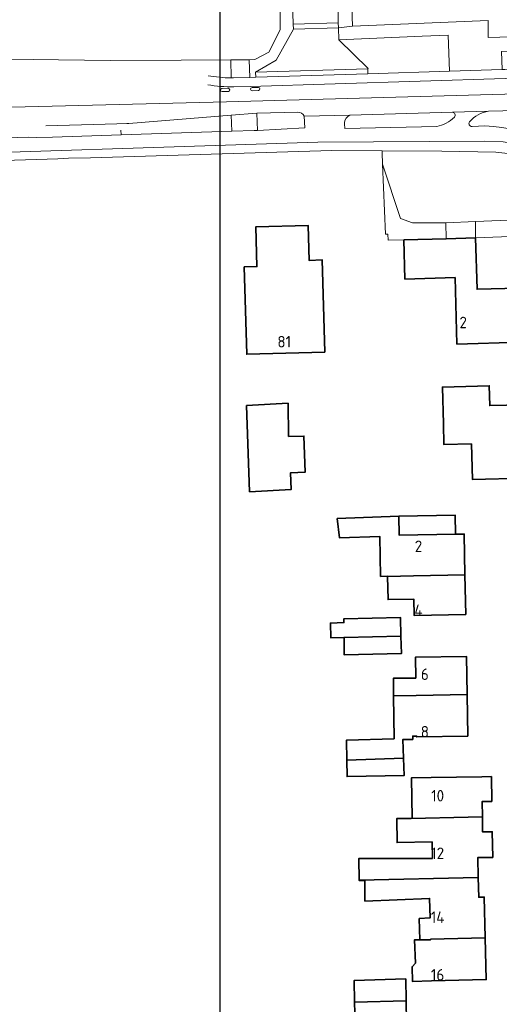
# Model space of a CAD drawing. Header units: metres. Extents: x 246913 to 247715, y 479771 to 480706.
# Tile 9 of 16: x 247185 to 247260, y 480125 to 480279. Entities that reach past the tile are written whole.
import ezdxf
from ezdxf.enums import TextEntityAlignment as Align

# ---------------------------------------------------------------- set-up
doc = ezdxf.new("R2010")
doc.units = ezdxf.units.M
for name, color, linetype, lineweight in [('B-XX-GR-GROENVOORZIENING-GV', 80, 'Continuous', 18), ('B-XX-IE-TERREINAFSCHEIDING_KUNSTMATIG_HEKWERK-G', 20, 'IE-TERREINAFSCHEIDING-KUNSTMATIG', 18), ('B-XX-OG-BEBOUWING-GV', 7, 'Continuous', 35), ('B-XX-OG-BEBOUWING-T18', 10, 'Continuous', 18), ('B-XX-OG-BEBOUWING_LOODS-GV', 7, 'Continuous', 35), ('B-XX-OG-TERREIN_ERF-GV', 7, 'Continuous', 18), ('B-XX-VH-VERHARDING_GESLOTEN-GV', 252, 'Continuous', 18), ('B-XX-VH-VERHARDING_OPEN-GV', 252, 'Continuous', 18), ('N-BH-KL-ET_LS_OV_LICHTMAST-S', 7, 'Continuous', 25)]:
    doc.layers.add(name, color=color, linetype=linetype, lineweight=lineweight)
doc.styles.add('NLCS-ISO-M-T18', font='NLCS-ISO.ttf', dxfattribs={"height": 1.8})
doc.linetypes.add('IE-TERREINAFSCHEIDING-KUNSTMATIG', pattern='A,4,[82,NLCS.SHX,S=0.75,R=90,X=0,Y=0],4,-2', length=10)

msp = doc.modelspace()

# ---------------------------------------------------------------- linework, layer by layer
at = {"layer": 'B-XX-GR-GROENVOORZIENING-GV'}
for points in [[(247239.074, 480271.665), (247239.096, 480270.868), (247251.847, 480271.274), (247251.639, 480276.929), (247247.593, 480276.751), (247234.548, 480276.219), (247239.14, 480271.727)], [(247275.11, 480248.57), (247273.33, 480249.11), (247271.66, 480250.19), (247270.3, 480251.23), (247268.22, 480253.22), (247267.11, 480254.43), (247265.87, 480255.76), (247264.6, 480256.49), (247263.23, 480257.46), (247261.91, 480258.17), (247260.5, 480258.5), (247259.11, 480258.64), (247250.67, 480258.81), (247241.31, 480258.86), (247241.322, 480258.566), (247241.395, 480256.73), (247244.216, 480248.27), (247246.074, 480247.582), (247251.307, 480247.582), (247255.921, 480247.774)], [(247251.307, 480247.582), (247246.074, 480247.582), (247244.216, 480248.27), (247241.395, 480256.73), (247241.83, 480245.8), (247241.841, 480245.8), (247242.21, 480245.8), (247242.239, 480244.886), (247244.706, 480244.913), (247251.359, 480245.105)], [(247255.921, 480247.774), (247251.307, 480247.582), (247251.359, 480245.105), (247255.933, 480245.237)], [(247275.11, 480248.57), (247255.921, 480247.774), (247255.933, 480245.237), (247265.428, 480245.595), (247278.349, 480245.885), (247278.34, 480246.17), (247278.27, 480246.79), (247277.27, 480247.81), (247275.99, 480248.52)]]:
    msp.add_lwpolyline(points, close=True, dxfattribs=at)
for points in [[(247217.685, 480270.255), (247217.647, 480273.064), (247209.866, 480273.039), (247198.824, 480272.948), (247190.681, 480273.056), (247170.97, 480273.34), (247161.92, 480272.88), (247162.1, 480272.37), (247161.3, 480271.57), (247157.86, 480271.04), (247137.91, 480270.48), (247067.71, 480268.04), (247026.03, 480266.77), (247018.81, 480266.41), (247000, 480265.823), (246998.684, 480265.782)], [(247200.433, 480262.086), (247200.465, 480261.319), (247217.806, 480261.904), (247217.677, 480264.434)], [(247217.677, 480264.434), (247201.664, 480263.128), (247201.381, 480263.105)], [(247228.118, 480264.893), (247221.689, 480264.741)], [(247221.689, 480264.741), (247221.826, 480262.04), (247229.242, 480262.461), (247229.14, 480264.263)], [(247252.31, 480264.875), (247236.278, 480264.393)], [(247255.382, 480262.653), (247257.386, 480262.728), (247258.745, 480262.665), (247260.057, 480262.512), (247261.007, 480262.322), (247262.57, 480261.808), (247262.425, 480265.158), (247257.971, 480265.042)], [(247235.426, 480263.076), (247235.496, 480262.355), (247249.852, 480262.653)]]:
    msp.add_lwpolyline(points, dxfattribs=at)
for points in [[(247214.077, 480270.581, 0.0422346), (247217.685, 480270.255)], [(247229.14, 480264.263, 0.287679), (247228.118, 480264.893)], [(247252.624, 480264.128, 0.6408871), (247252.31, 480264.875)], [(247257.971, 480265.042, 0.168719), (247254.997, 480263.38)], [(247235.422, 480263.195, 0.0338594), (247235.426, 480263.076)], [(247236.278, 480264.393, 0.3068056), (247235.422, 480263.195)], [(247249.852, 480262.653, 0.1598538), (247252.624, 480264.128)], [(247254.997, 480263.38, 0.6454755), (247255.382, 480262.653)]]:
    msp.add_lwpolyline(points, format="xyb", dxfattribs=at)
at = {"layer": 'B-XX-IE-TERREINAFSCHEIDING_KUNSTMATIG_HEKWERK-G'}
for points in [[(247209.866, 480273.039), (247217.647, 480273.064)], [(247217.647, 480273.064), (247219.692, 480273.07)], [(247219.692, 480273.07), (247220.499, 480273.073)]]:
    msp.add_lwpolyline(points, dxfattribs=at)
at = {"layer": 'B-XX-OG-BEBOUWING-GV'}
for points in [[(247232.343, 480227.374), (247231.938, 480241.77), (247229.888, 480241.712), (247229.735, 480247.173), (247221.554, 480246.942), (247221.729, 480240.731), (247219.747, 480240.676), (247220.132, 480227.03)], [(247244.706, 480244.913), (247244.883, 480238.789), (247252.719, 480239.016), (247253.02, 480228.631), (247262.961, 480228.918), (247262.716, 480237.388), (247256.166, 480237.199), (247255.933, 480245.237), (247251.359, 480245.105)], [(247255.317, 480213.015), (247255.463, 480207.433), (247263.663, 480207.647), (247263.364, 480219.145), (247258.163, 480219.009), (247258.083, 480222.095), (247250.742, 480221.904), (247250.892, 480216.142), (247250.952, 480212.933)], [(247220.09, 480219), (247220.59, 480205.53), (247227.06, 480205.88), (247226.97, 480208.48), (247229.29, 480208.61), (247229.08, 480214.23), (247226.69, 480214.18), (247226.6, 480219.36)], [(247252.806, 480198.891), (247243.995, 480198.728), (247243.94, 480201.71), (247234.3, 480201.34), (247234.63, 480198.34), (247240.966, 480198.515), (247241.083, 480192.296), (247242.176, 480192.316), (247242.177, 480192.292), (247246.2, 480192.374), (247254.275, 480192.538), (247254.156, 480198.916)], [(247246.2, 480192.374), (247242.177, 480192.292), (247242.245, 480188.663), (247246.268, 480188.739), (247246.316, 480186.203), (247254.391, 480186.355), (247254.275, 480192.538)], [(247244.258, 480182.945), (247244.17, 480185.87), (247235.33, 480185.68), (247235.34, 480185.08), (247233.22, 480184.99), (247233.273, 480182.712), (247235.356, 480182.756)], [(247244.258, 480182.945), (247235.356, 480182.756), (247235.39, 480181.11), (247235.4, 480180.02), (247244.34, 480180.23)], [(247254.626, 480173.845), (247254.538, 480179.769), (247246.537, 480179.649), (247246.585, 480176.391), (247243.08, 480176.38), (247243.109, 480173.62), (247246.626, 480173.689)], [(247235.79, 480163.567), (247244.685, 480163.85), (247244.58, 480166.8), (247246.11, 480166.8), (247246.1, 480167.32), (247246.72, 480167.335), (247246.722, 480167.206), (247254.723, 480167.325), (247254.626, 480173.845), (247246.626, 480173.689), (247243.109, 480173.62), (247243.18, 480166.9), (247235.73, 480166.68)], [(247244.685, 480163.85), (247235.79, 480163.567), (247235.84, 480160.98), (247244.78, 480161.18)], [(247243.593, 480154.397), (247256.997, 480154.7), (247256.957, 480157.089), (247258.467, 480157.115), (247258.402, 480160.995), (247256.892, 480160.97), (247248.965, 480160.836), (247245.895, 480160.784), (247246.002, 480154.475), (247243.592, 480154.435)], [(247256.997, 480154.7), (247243.593, 480154.397), (247243.656, 480150.675), (247249.134, 480150.767), (247249.178, 480148.208), (247237.67, 480148.18), (247237.739, 480144.793), (247256.363, 480145.229), (247256.284, 480148.326), (247257.104, 480148.34), (247258.613, 480148.365), (247258.547, 480152.357), (247257.037, 480152.33)], [(247247.2, 480135.47), (247248.902, 480135.481), (247248.9, 480135.566), (247257.45, 480135.773), (247257.295, 480142.148), (247256.443, 480142.127), (247256.363, 480145.229), (247237.739, 480144.793), (247237.74, 480144.72), (247238.61, 480144.72), (247238.62, 480141.53), (247248.745, 480141.939), (247248.819, 480138.887), (247247.12, 480138.8)], [(247248.902, 480135.481), (247247.2, 480135.47), (247246.4, 480135.469), (247246.544, 480131.822), (247246.007, 480131.258), (247246.063, 480128.957), (247249.06, 480129.03), (247257.609, 480129.239), (247257.45, 480135.773), (247248.9, 480135.566)], [(247245.056, 480125.932), (247245, 480129.36), (247236.96, 480129.13), (247236.97, 480125.79), (247236.972, 480125.718)], [(247247.208, 480119.502), (247247.282, 480116.479), (247257.432, 480116.701), (247257.331, 480120.858), (247256.522, 480121.628), (247255.812, 480121.611), (247255.809, 480121.739), (247255.776, 480123.105), (247247.126, 480122.893), (247247.134, 480122.582), (247245.11, 480122.582), (247245.056, 480125.932), (247236.972, 480125.718), (247237.073, 480122.37), (247243.556, 480122.564), (247243.556, 480120.435), (247244.488, 480119.502)]]:
    msp.add_lwpolyline(points, close=True, dxfattribs=at)
at = {"layer": 'B-XX-OG-BEBOUWING_LOODS-GV'}
msp.add_lwpolyline([(247252.806, 480198.891), (247252.75, 480201.85), (247243.94, 480201.71), (247243.995, 480198.728)], close=True, dxfattribs=at)
at = {"layer": 'B-XX-OG-TERREIN_ERF-GV'}
for points in [[(247235.62, 480307.71), (247236.68, 480278.31), (247257.93, 480279.24), (247257.93, 480279.2), (247257.92, 480276.57), (247259.71, 480276.59), (247278.33, 480276.88), (247282.47, 480276.84), (247297.26, 480277.23), (247299.82, 480277.38), (247301.3, 480277.46), (247311.59, 480277.46), (247332.39, 480277.76), (247351.54, 480277.98), (247359.6, 480278.06), (247389.5, 480277.51), (247389.45, 480275.78), (247429.7, 480272.85)], [(247170.97, 480273.34), (247190.681, 480273.056), (247198.824, 480272.948), (247209.866, 480273.039), (247217.647, 480273.064), (247219.692, 480273.07), (247220.499, 480273.073), (247221.412, 480273.11), (247223.567, 480274.249), (247225.377, 480277.784), (247225.338, 480283.941), (247224.8, 480298.81), (247221.08, 480300.7), (247161.788, 480300.89)], [(247262.961, 480228.918), (247253.02, 480228.631), (247252.719, 480239.016), (247244.883, 480238.789), (247244.706, 480244.913), (247242.239, 480244.886), (247242.21, 480245.8), (247241.841, 480245.8), (247241.83, 480245.8), (247241.395, 480256.73), (247241.322, 480258.566), (247241.31, 480258.86), (247233.46, 480258.9), (247195.68, 480257.77), (247192.26, 480257.67), (247190.56, 480257.61), (247160.107, 480256.669)], [(247265.428, 480245.595), (247255.933, 480245.237), (247256.166, 480237.199), (247262.716, 480237.388)], [(247237.073, 480122.37), (247236.972, 480125.718), (247236.97, 480125.79), (247236.96, 480129.13), (247245, 480129.36), (247245.056, 480125.932), (247245.11, 480122.582)]]:
    msp.add_lwpolyline(points, dxfattribs=at)
for points in [[(247232.343, 480227.374), (247220.132, 480227.03), (247219.747, 480240.676), (247221.729, 480240.731), (247221.554, 480246.942), (247229.735, 480247.173), (247229.888, 480241.712), (247231.938, 480241.77)], [(247263.364, 480219.145), (247263.663, 480207.647), (247255.463, 480207.433), (247255.317, 480213.015), (247250.952, 480212.933), (247250.892, 480216.142), (247250.742, 480221.904), (247258.083, 480222.095), (247258.163, 480219.009)], [(247220.09, 480219), (247226.6, 480219.36), (247226.69, 480214.18), (247229.08, 480214.23), (247229.29, 480208.61), (247226.97, 480208.48), (247227.06, 480205.88), (247220.59, 480205.53)], [(247246.268, 480188.739), (247242.245, 480188.663), (247242.177, 480192.292), (247242.176, 480192.316), (247241.083, 480192.296), (247240.966, 480198.515), (247234.63, 480198.34), (247234.3, 480201.34), (247243.94, 480201.71), (247252.75, 480201.85), (247252.806, 480198.891), (247254.156, 480198.916), (247254.275, 480192.538), (247254.391, 480186.355), (247246.316, 480186.203)], [(247235.39, 480181.11), (247235.356, 480182.756), (247233.273, 480182.712), (247233.22, 480184.99), (247235.34, 480185.08), (247235.33, 480185.68), (247244.17, 480185.87), (247244.258, 480182.945), (247244.34, 480180.23), (247235.4, 480180.02)], [(247246.585, 480176.391), (247246.537, 480179.649), (247254.538, 480179.769), (247254.626, 480173.845), (247254.723, 480167.325), (247246.722, 480167.206), (247246.72, 480167.335), (247246.1, 480167.32), (247246.11, 480166.8), (247244.58, 480166.8), (247244.685, 480163.85), (247244.78, 480161.18), (247235.84, 480160.98), (247235.79, 480163.567), (247235.73, 480166.68), (247243.18, 480166.9), (247243.109, 480173.62), (247243.08, 480176.38)], [(247237.739, 480144.793), (247237.67, 480148.18), (247249.178, 480148.208), (247249.134, 480150.767), (247243.656, 480150.675), (247243.593, 480154.397), (247243.592, 480154.435), (247246.002, 480154.475), (247245.895, 480160.784), (247248.965, 480160.836), (247256.892, 480160.97), (247258.402, 480160.995), (247258.467, 480157.115), (247256.957, 480157.089), (247256.997, 480154.7), (247257.037, 480152.33), (247258.547, 480152.357), (247258.613, 480148.365), (247257.104, 480148.34), (247256.284, 480148.326), (247256.363, 480145.229), (247256.443, 480142.127), (247257.295, 480142.148), (247257.45, 480135.773), (247257.609, 480129.239), (247249.06, 480129.03), (247246.063, 480128.957), (247246.007, 480131.258), (247246.544, 480131.822), (247246.4, 480135.469), (247247.2, 480135.47), (247247.12, 480138.8), (247248.819, 480138.887), (247248.745, 480141.939), (247238.62, 480141.53), (247238.61, 480144.72), (247237.74, 480144.72)]]:
    msp.add_lwpolyline(points, close=True, dxfattribs=at)
at = {"layer": 'B-XX-VH-VERHARDING_GESLOTEN-GV'}
for points in [[(247283.067, 480270.65), (247283.001, 480272.049), (247282.549, 480272.036), (247260.526, 480271.532), (247260.094, 480271.535), (247251.847, 480271.274), (247239.096, 480270.868), (247221.533, 480270.336), (247220.63, 480270.316), (247218.077, 480270.257)], [(247283.178, 480268.312), (247283.067, 480270.65), (247282.585, 480270.637), (247260.558, 480270.132), (247220.662, 480268.916), (247218.1, 480268.857)], [(247218.1, 480268.857), (247220.662, 480268.916), (247260.558, 480270.132), (247282.585, 480270.637), (247283.067, 480270.65)], [(247229.14, 480264.263), (247236.278, 480264.393), (247252.31, 480264.875), (247257.971, 480265.042), (247262.425, 480265.158), (247275.205, 480265.491), (247283.304, 480265.643), (247283.178, 480268.312), (247216.944, 480266.523), (247086.816, 480263.261)], [(247086.816, 480263.261), (247216.944, 480266.523), (247283.178, 480268.312)], [(247216.236, 480268.581), (247217.225, 480268.617)], [(247217.256, 480268.13), (247216.267, 480268.094)], [(247220.962, 480268.723), (247221.951, 480268.759)], [(247221.983, 480268.272), (247220.994, 480268.236)], [(247188.684, 480262.758), (247201.664, 480263.128), (247217.677, 480264.434), (247221.689, 480264.741), (247228.118, 480264.893)]]:
    msp.add_lwpolyline(points, dxfattribs=at)
for points in [[(247218.1, 480268.857, -0.0448011), (247214.029, 480269.169)], [(247214.029, 480269.169, 0.0448011), (247218.1, 480268.857)], [(247217.685, 480270.255, -0.0422346), (247214.077, 480270.581)], [(247218.077, 480270.257, -0.0050504), (247217.685, 480270.255)], [(247216.267, 480268.094, -0.9839127), (247216.236, 480268.581)], [(247217.225, 480268.617, -0.9471156), (247217.256, 480268.13)], [(247220.994, 480268.236, -0.982336), (247220.962, 480268.723)], [(247221.951, 480268.759, -0.9490349), (247221.983, 480268.272)], [(247228.118, 480264.893, -0.287679), (247229.14, 480264.263)]]:
    msp.add_lwpolyline(points, format="xyb", dxfattribs=at)
at = {"layer": 'B-XX-VH-VERHARDING_OPEN-GV'}
for points in [[(247235.546, 480332.745), (247235.29, 480332.63), (247233.74, 480330.84), (247233.07, 480328.72), (247232.97, 480325.92), (247233.944, 480297.646), (247234.455, 480282.802), (247234.439, 480278.866), (247234.495, 480278.09), (247236.68, 480278.31), (247235.62, 480307.71), (247235.3, 480328.83)], [(247234.439, 480278.866), (247234.455, 480282.802), (247233.944, 480297.646), (247226.816, 480297.624), (247226.96, 480291.48), (247227.27, 480282.14), (247227.401, 480278.642)], [(247227.401, 480278.642), (247227.431, 480277.851), (247234.495, 480278.09), (247234.439, 480278.866)], [(247257.93, 480279.2), (247257.93, 480279.24), (247236.68, 480278.31), (247234.495, 480278.09), (247234.548, 480276.219), (247247.593, 480276.751), (247251.639, 480276.929), (247251.847, 480271.274), (247260.094, 480271.535), (247259.992, 480274.392), (247277.931, 480274.82), (247278.33, 480276.88), (247259.71, 480276.59), (247257.92, 480276.57)], [(247221.513, 480271.128), (247239.074, 480271.665), (247239.14, 480271.727), (247234.548, 480276.219), (247234.495, 480278.09), (247227.431, 480277.851), (247224.728, 480272.994)], [(247221.513, 480271.128), (247221.533, 480270.336), (247239.096, 480270.868), (247239.074, 480271.665)], [(247221.826, 480262.04), (247221.689, 480264.741), (247217.677, 480264.434), (247217.806, 480261.904), (247221.291, 480262.022)]]:
    msp.add_lwpolyline(points, close=True, dxfattribs=at)
for points in [[(247225.338, 480283.941), (247225.377, 480277.784), (247223.567, 480274.249), (247221.412, 480273.11), (247220.499, 480273.073), (247220.63, 480270.316), (247221.533, 480270.336), (247221.513, 480271.128), (247224.728, 480272.994), (247227.431, 480277.851), (247227.401, 480278.642), (247227.27, 480282.14)], [(247219.692, 480273.07), (247217.647, 480273.064), (247217.685, 480270.255)], [(247218.077, 480270.257), (247220.63, 480270.316), (247220.499, 480273.073), (247219.692, 480273.07)], [(247217.225, 480268.617), (247216.236, 480268.581)], [(247216.267, 480268.094), (247217.256, 480268.13)], [(247221.951, 480268.759), (247220.962, 480268.723)], [(247220.994, 480268.236), (247221.983, 480268.272)], [(247257.971, 480265.042), (247252.31, 480264.875)], [(247236.278, 480264.393), (247229.14, 480264.263), (247229.242, 480262.461), (247221.826, 480262.04), (247221.291, 480262.022), (247217.806, 480261.904), (247200.465, 480261.319), (247189.752, 480260.975), (247187.28, 480260.92), (247185.936, 480260.954), (247164.863, 480260.283), (247162.476, 480260.192), (247160.938, 480260.183), (247161.188, 480261.259)], [(247249.852, 480262.653), (247235.496, 480262.355), (247235.426, 480263.076)], [(247262.686, 480261.77), (247262.57, 480261.808), (247261.007, 480262.322), (247260.057, 480262.512), (247258.745, 480262.665), (247257.386, 480262.728), (247255.382, 480262.653)], [(247279.171, 480249.913), (247277.58, 480250.047), (247275.29, 480250.41), (247271.59, 480252.29), (247269.29, 480254.5), (247267.4, 480256.5), (247265.78, 480257.92), (247263.61, 480259.21), (247261.78, 480259.96), (247260.24, 480260.23), (247257.4, 480260.33), (247231.28, 480260.18), (247160.53, 480257.9), (247160.03, 480257.43), (247160.107, 480256.669), (247190.56, 480257.61)], [(247160.53, 480257.9), (247231.28, 480260.18), (247257.4, 480260.33), (247260.24, 480260.23), (247261.78, 480259.96), (247263.61, 480259.21), (247265.78, 480257.92), (247267.4, 480256.5), (247269.29, 480254.5), (247271.59, 480252.29), (247275.29, 480250.41), (247277.58, 480250.047)], [(247190.56, 480257.61), (247192.26, 480257.67), (247195.68, 480257.77), (247233.46, 480258.9), (247241.31, 480258.86), (247250.67, 480258.81), (247259.11, 480258.64), (247260.5, 480258.5), (247261.91, 480258.17), (247263.23, 480257.46), (247264.6, 480256.49), (247265.87, 480255.76), (247267.11, 480254.43), (247268.22, 480253.22), (247270.3, 480251.23), (247271.66, 480250.19), (247273.33, 480249.11), (247275.11, 480248.57), (247275.99, 480248.52), (247277.27, 480247.81), (247280.2, 480247.589), (247280.069, 480248.953)]]:
    msp.add_lwpolyline(points, dxfattribs=at)
for points in [[(247217.685, 480270.255, 0.0050504), (247218.077, 480270.257)], [(247216.236, 480268.581, 0.9839127), (247216.267, 480268.094)], [(247217.256, 480268.13, 0.9471156), (247217.225, 480268.617)], [(247220.962, 480268.723, 0.982336), (247220.994, 480268.236)], [(247221.983, 480268.272, 0.9490349), (247221.951, 480268.759)], [(247252.31, 480264.875, -0.6408871), (247252.624, 480264.128)], [(247254.997, 480263.38, -0.168719), (247257.971, 480265.042)], [(247235.426, 480263.076, -0.0338594), (247235.422, 480263.195)], [(247235.422, 480263.195, -0.3068056), (247236.278, 480264.393)], [(247252.624, 480264.128, -0.1598538), (247249.852, 480262.653)], [(247255.382, 480262.653, -0.6454755), (247254.997, 480263.38)]]:
    msp.add_lwpolyline(points, format="xyb", dxfattribs=at)
at = {"layer": 'N-BH-KL-ET_LS_OV_LICHTMAST-S'}
msp.add_lwpolyline([(247216, 480282.58), (247517.33, 480282.58), (247517.33, 479896), (247216, 479896)], close=True, dxfattribs=at)

# ---------------------------------------------------------------- texts
at = {"layer": 'B-XX-OG-BEBOUWING-T18', "style": 'NLCS-ISO-M-T18'}
for s, p in [('2', (247254, 480232)), ('81', (247226, 480229)), ('2', (247247, 480197)), ('4', (247247, 480187)), ('6', (247248, 480177)), ('8', (247248, 480168)), ('10', (247250, 480158)), ('12', (247250, 480149)), ('14', (247250, 480139)), ('16', (247250, 480130))]:
    msp.add_text(s, height=1.8, dxfattribs=at).set_placement(p, align=Align.MIDDLE_CENTER)

doc.saveas('drawing.dxf')
